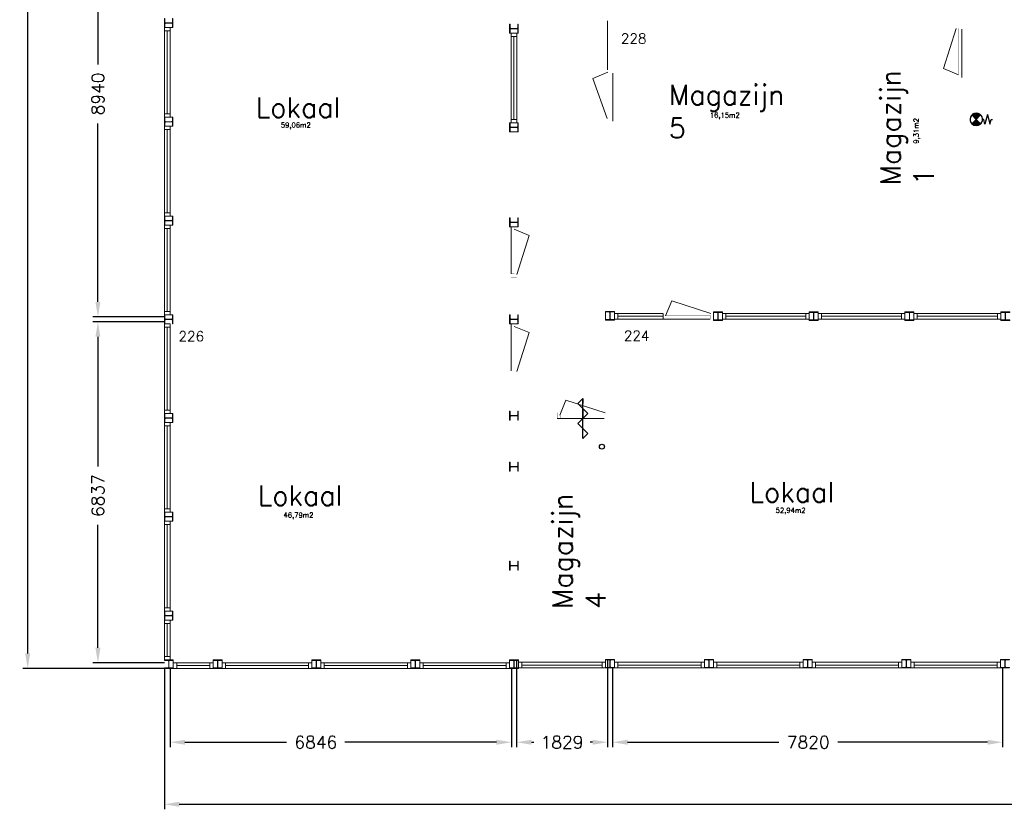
# Model space of a CAD drawing. Header units: millimetres. Extents: x 108018 to 208018, y -107735 to 42299730.
# Tile 3 of 17: x 131081 to 150825, y -81832 to -65938. Entities that reach past the tile are written whole.
import ezdxf

# ---------------------------------------------------------------- set-up
doc = ezdxf.new("R2010")
doc.units = ezdxf.units.MM
doc.header["$MEASUREMENT"] = 0
doc.layers.get('0').update_dxf_attribs({"linetype": 'CONTINUOUS'})
doc.layers.get('DEFPOINTS').update_dxf_attribs({"linetype": 'CONTINUOUS'})
for name, color, linetype in [('Begane grond$0$WANDEN', 7, 'CONTINUOUS'), ('Binnenkozijn', 4, 'CONTINUOUS'), ('Binnenmuur', 1, 'CONTINUOUS'), ('Buitenmuur', 1, 'CONTINUOUS'), ('Maatvoering', 7, 'CONTINUOUS'), ('Profiel', 5, 'CONTINUOUS'), ('TEKST', 7, 'CONTINUOUS'), ('Timmerwerk', 5, 'CONTINUOUS'), ('Zelfsluitend', 7, 'CONTINUOUS')]:
    doc.layers.add(name, color=color, linetype=linetype)
doc.layers.add('Binnendeurkozin', color=4, linetype='CONTINUOUS', lineweight=18)
doc.styles.get("Standard").update_dxf_attribs({"font": 'romans.shx'})
doc.dimstyles.new('DIM-ARR', dxfattribs={"dimtxt": 2.5, "dimasz": 3, "dimexe": 1, "dimexo": 0, "dimgap": 1.5, "dimtad": 1, "dimdsep": 46, "dimtxsty": 'Standard', "dimcen": -3, "dimdle": 1.25, "dimclrt": 7, "dimadec": 0, "dimazin": 0, "dimtfac": 0.8, "dimtmove": 2, "dimatfit": 3, "dimfxl": 1, "dimtvp": 1.8, "dimtolj": 1, "dimarcsym": 0})

# ---------------------------------------------------------------- blocks, each defined once
blk = doc.blocks.new('*D103')
at = {"layer": 'DEFPOINTS', "color": 0, "transparency": 16777216}
for p in [(133981, -78947), (188690, -79043), (133981, -81671)]:
    blk.add_point(p, dxfattribs=at)
at = {"layer": 'Maatvoering', "color": 0, "lineweight": -2, "transparency": 16777216}
for p, q in [((133981, -78947), (133981, -81771)), ((188690, -79043), (188690, -81771)), ((134281, -81671), (160082, -81671)), ((188390, -81671), (161489, -81671))]:
    blk.add_line(p, q, dxfattribs=at)
at = {"layer": 'Maatvoering', "color": 0, "transparency": 16777216}
for points in [[(134281, -81621), (134281, -81721), (133981, -81671)], [(188390, -81621), (188390, -81721), (188690, -81671)]]:
    blk.add_solid(points, dxfattribs=at)
at = {"layer": 'Maatvoering', "color": 7, "lineweight": 0, "transparency": 16777216, "insert": (160786, -81671), "char_height": 250, "attachment_point": 5}
blk.add_mtext('\\A1;54709', dxfattribs=at)
blk = doc.blocks.new('*D104')
at = {"layer": 'DEFPOINTS', "color": 0, "transparency": 16777216}
for p in [(134095, -78947), (140941, -78947), (134095, -80427)]:
    blk.add_point(p, dxfattribs=at)
at = {"layer": 'Maatvoering', "color": 0, "lineweight": -2, "transparency": 16777216}
for p, q in [((134095, -78947), (134095, -80527)), ((140941, -78947), (140941, -80527)), ((134395, -80427), (136434, -80427)), ((140641, -80427), (137603, -80427))]:
    blk.add_line(p, q, dxfattribs=at)
at = {"layer": 'Maatvoering', "color": 0, "transparency": 16777216}
for points in [[(134395, -80377), (134395, -80477), (134095, -80427)], [(140641, -80377), (140641, -80477), (140941, -80427)]]:
    blk.add_solid(points, dxfattribs=at)
at = {"layer": 'Maatvoering', "color": 7, "lineweight": 0, "transparency": 16777216, "insert": (137018, -80427), "char_height": 250, "attachment_point": 5}
blk.add_mtext('\\A1;6846', dxfattribs=at)
blk = doc.blocks.new('*D105')
at = {"layer": 'DEFPOINTS', "color": 0, "transparency": 16777216}
for p in [(142970, -78937), (150790, -78937), (142970, -80427)]:
    blk.add_point(p, dxfattribs=at)
at = {"layer": 'Maatvoering', "color": 0, "lineweight": -2, "transparency": 16777216}
for p, q in [((142970, -78937), (142970, -80527)), ((150790, -78937), (150790, -80527)), ((143270, -80427), (146303, -80427)), ((150490, -80427), (147484, -80427))]:
    blk.add_line(p, q, dxfattribs=at)
at = {"layer": 'Maatvoering', "color": 0, "transparency": 16777216}
for points in [[(143270, -80377), (143270, -80477), (142970, -80427)], [(150490, -80377), (150490, -80477), (150790, -80427)]]:
    blk.add_solid(points, dxfattribs=at)
at = {"layer": 'Maatvoering', "color": 7, "lineweight": 0, "transparency": 16777216, "insert": (146893, -80427), "char_height": 250, "attachment_point": 5}
blk.add_mtext('\\A1;7820', dxfattribs=at)
blk = doc.blocks.new('*D106')
at = {"layer": 'DEFPOINTS', "color": 0, "transparency": 16777216}
for p in [(141041, -78773), (142870, -78766), (141041, -80427)]:
    blk.add_point(p, dxfattribs=at)
at = {"layer": 'Maatvoering', "color": 0, "lineweight": -2, "transparency": 16777216}
for p, q in [((141041, -78773), (141041, -80527)), ((142870, -78766), (142870, -80527)), ((141341, -80427), (141389, -80427)), ((142570, -80427), (142522, -80427))]:
    blk.add_line(p, q, dxfattribs=at)
at = {"layer": 'Maatvoering', "color": 0, "transparency": 16777216}
for points in [[(141341, -80377), (141341, -80477), (141041, -80427)], [(142570, -80377), (142570, -80477), (142870, -80427)]]:
    blk.add_solid(points, dxfattribs=at)
at = {"layer": 'Maatvoering', "color": 7, "lineweight": 0, "transparency": 16777216, "insert": (141956, -80427), "char_height": 250, "attachment_point": 5}
blk.add_mtext('\\A1;1829', dxfattribs=at)
blk = doc.blocks.new('*D114')
at = {"layer": 'DEFPOINTS', "color": 0, "transparency": 16777216}
for p in [(131241, -32786), (134031, -32786), (133981, -78947)]:
    blk.add_point(p, dxfattribs=at)
at = {"layer": 'Maatvoering', "color": 0, "lineweight": -2, "transparency": 16777216}
for p, q in [((134031, -32786), (131141, -32786)), ((131241, -33086), (131241, -55241)), ((131241, -78647), (131241, -56588)), ((133981, -78947), (131141, -78947))]:
    blk.add_line(p, q, dxfattribs=at)
at = {"layer": 'Maatvoering', "color": 0, "transparency": 16777216}
for points in [[(131191, -33086), (131291, -33086), (131241, -32786)], [(131191, -78647), (131291, -78647), (131241, -78947)]]:
    blk.add_solid(points, dxfattribs=at)
at = {"layer": 'Maatvoering', "color": 7, "lineweight": 0, "transparency": 16777216, "insert": (131241, -55914), "char_height": 250, "attachment_point": 5, "rotation": 90}
blk.add_mtext('\\A1;46161', dxfattribs=at)
blk = doc.blocks.new('*D117')
at = {"layer": 'DEFPOINTS', "color": 0, "transparency": 16777216}
for p in [(132649, -71996), (133981, -71996), (133981, -78833)]:
    blk.add_point(p, dxfattribs=at)
at = {"layer": 'Maatvoering', "color": 0, "lineweight": -2, "transparency": 16777216}
for p, q in [((133981, -71996), (132549, -71996)), ((132649, -72296), (132649, -74897)), ((132649, -78533), (132649, -76066)), ((133981, -78833), (132549, -78833))]:
    blk.add_line(p, q, dxfattribs=at)
at = {"layer": 'Maatvoering', "color": 0, "transparency": 16777216}
for points in [[(132599, -72296), (132699, -72296), (132649, -71996)], [(132599, -78533), (132699, -78533), (132649, -78833)]]:
    blk.add_solid(points, dxfattribs=at)
at = {"layer": 'Maatvoering', "color": 7, "lineweight": 0, "transparency": 16777216, "insert": (132649, -75481), "char_height": 250, "attachment_point": 5, "rotation": 90}
blk.add_mtext('\\A1;6837', dxfattribs=at)
blk = doc.blocks.new('*D118')
at = {"layer": 'DEFPOINTS', "color": 0, "transparency": 16777216}
for p in [(132649, -62956), (133931, -62956), (133981, -71896)]:
    blk.add_point(p, dxfattribs=at)
at = {"layer": 'Maatvoering', "color": 0, "lineweight": -2, "transparency": 16777216}
for p, q in [((133931, -62956), (132549, -62956)), ((132649, -63256), (132649, -66835)), ((132649, -71596), (132649, -68016)), ((133981, -71896), (132549, -71896))]:
    blk.add_line(p, q, dxfattribs=at)
at = {"layer": 'Maatvoering', "color": 0, "transparency": 16777216}
for points in [[(132599, -63256), (132699, -63256), (132649, -62956)], [(132599, -71596), (132699, -71596), (132649, -71896)]]:
    blk.add_solid(points, dxfattribs=at)
at = {"layer": 'Maatvoering', "color": 7, "lineweight": 0, "transparency": 16777216, "insert": (132649, -67426), "char_height": 250, "attachment_point": 5, "rotation": 90}
blk.add_mtext('\\A1;8940', dxfattribs=at)

msp = doc.modelspace()

# ---------------------------------------------------------------- linework, layer by layer
for p, q in [((150262.52, -67935.812), (150175.02, -67848.312)), ((150177.142, -67850.433), (150200.012, -67827.563)), ((150267.316, -67931.016), (150179.058, -67842.758)), ((150185.981, -67859.272), (150230.187, -67815.066)), ((150276.155, -67922.177), (150188.824, -67834.847)), ((150194.819, -67868.111), (150251.645, -67811.286)), ((150284.993, -67913.338), (150199.51, -67827.855)), ((150203.658, -67876.95), (150269.596, -67811.012)), ((150293.832, -67904.499), (150211.176, -67821.843)), ((150212.497, -67885.789), (150285.368, -67812.918)), ((150221.336, -67894.628), (150299.543, -67816.42)), ((150302.671, -67895.661), (150223.929, -67816.918)), ((150230.175, -67903.466), (150312.432, -67821.209)), ((150311.51, -67886.822), (150237.94, -67813.252)), ((150239.014, -67912.305), (150324.219, -67827.1)), ((150247.852, -67921.144), (150335.015, -67833.981)), ((150320.349, -67877.983), (150253.503, -67811.137)), ((150256.691, -67929.983), (150344.887, -67841.787)), ((150262.52, -67935.812), (150350.02, -67848.312)), ((150329.188, -67869.144), (150271.154, -67811.11)), ((150338.027, -67860.305), (150292.078, -67814.357)), ((150346.865, -67851.466), (150320.438, -67825.039)), ((150487.52, -67835.812), (150437.52, -68035.812)), ((150487.52, -67835.812), (150537.52, -68035.812)), ((150262.52, -67935.812), (150175.02, -68023.312)), ((150262.52, -67935.812), (150350.02, -68023.312)), ((150412.52, -67935.812), (150387.52, -67935.812)), ((150437.52, -68035.812), (150412.52, -67935.812)), ((150537.52, -68035.812), (150562.52, -67935.812)), ((150562.52, -67935.812), (150587.52, -67935.812))]:
    msp.add_line(p, q)
at = {"color": 0, "linetype": 'Continuous'}
for p, q in [((150179.331, -68030.553), (150268.297, -67941.588)), ((150225.543, -68056.252), (150183.811, -68014.521)), ((150189.203, -68038.36), (150277.135, -67950.427)), ((150247.868, -68060.899), (150192.65, -68005.682)), ((150199.992, -68045.248), (150285.974, -67959.266)), ((150266.305, -68061.659), (150201.489, -67996.843)), ((150282.422, -68060.098), (150210.328, -67988.004)), ((150211.763, -68051.155), (150294.813, -67968.105)), ((150296.872, -68056.871), (150219.166, -67979.165)), ((150224.627, -68055.969), (150303.652, -67976.943)), ((150309.998, -68052.319), (150228.005, -67970.326)), ((150322, -68046.643), (150236.844, -67961.488)), ((150238.761, -68059.512), (150312.491, -67985.782)), ((150332.999, -68039.965), (150245.683, -67952.649)), ((150254.468, -68061.483), (150321.33, -67994.621)), ((150343.07, -68032.358), (150254.522, -67943.81)), ((150272.306, -68061.322), (150330.168, -68003.46)), ((150293.528, -68057.778), (150339.007, -68012.299)), ((150322.746, -68046.238), (150347.846, -68021.138))]:
    msp.add_line(p, q, dxfattribs=at)
at = {"linetype": 'Continuous'}
msp.add_lwpolyline([(150173.675, -68025.286, 0.412892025), (150351.3, -68024.822, -1.104741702)], format="xyb", dxfattribs=at)
msp.add_circle((142755.748, -74499.281), 50)
msp.add_arc((150262.52, -67935.812), 125, 314.929549, 226.2000485)
at = {"layer": 'Begane grond$0$WANDEN', "lineweight": 0}
msp.add_line((143981.294, -71833.165), (143981.294, -71933.165), dxfattribs=at)
msp.add_line((143981.294, -71833.165), (143981.294, -71933.165), dxfattribs=at)
at = {"layer": 'Binnendeurkozin', "lineweight": 0}
for p, q in [((149605.995, -66919.086), (149856.295, -66112.166)), ((149970.295, -67094.166), (149970.295, -66127.166)), ((149906.295, -67042.166), (149605.995, -66919.086)), ((142873.294, -66992.166), (142572.995, -67115.246)), ((142572.995, -67115.246), (142863.295, -67922.166)), ((142977.295, -67974.166), (142977.295, -67007.166)), ((140934.294, -70088.666), (140934.294, -71033.666)), ((140998.294, -70140.666), (141298.594, -70263.746)), ((141298.594, -70263.746), (141048.294, -71048.666)), ((144033.294, -71876.165), (144156.374, -71575.866)), ((144156.374, -71575.866), (144941.294, -71826.165)), ((140934.294, -72035.666), (140934.294, -72980.666)), ((143981.294, -71940.165), (144926.294, -71940.165)), ((140998.294, -72087.666), (141298.594, -72210.746)), ((141298.594, -72210.746), (141048.294, -72995.666)), ((141910.294, -73870.165), (142033.375, -73569.866)), ((142033.375, -73569.866), (142818.294, -73820.165)), ((141858.294, -73934.165), (142803.294, -73934.165))]:
    msp.add_line(p, q, dxfattribs=at)
at = {"layer": 'Binnendeurkozin', "lineweight": 0, "const_width": 0.8}
for points in [[(149970.295, -66060.166), (149856.295, -66060.166), (149856.295, -66112.166), (149906.295, -66112.166), (149906.295, -66127.166), (149970.295, -66127.166), (149970.295, -66060.166)], [(149856.295, -66112.166), (149906.295, -66112.166), (149906.295, -67042.166), (149856.295, -67042.166), (149856.295, -66112.166)], [(149970.295, -66249.826), (149970.295, -67027.166)], [(142977.295, -66940.166), (142863.295, -66940.166), (142863.295, -66992.166), (142913.295, -66992.166), (142913.295, -67007.166), (142977.295, -67007.166), (142977.295, -66940.166)], [(142863.295, -66992.166), (142913.295, -66992.166), (142913.295, -67922.166), (142863.295, -67922.166), (142863.295, -66992.166)], [(142977.295, -67129.826), (142977.295, -67907.166)], [(149970.295, -67094.166), (149856.295, -67094.166), (149856.295, -67042.166), (149906.295, -67042.166), (149906.295, -67027.166), (149970.295, -67027.166), (149970.295, -67094.166)], [(142977.295, -67974.166), (142863.295, -67974.166), (142863.295, -67922.166), (142913.295, -67922.166), (142913.295, -67907.166), (142977.295, -67907.166), (142977.295, -67974.166)], [(140934.294, -70088.666), (141048.294, -70088.666), (141048.294, -70140.666), (140998.294, -70140.666), (140998.294, -70155.666), (140934.294, -70155.666), (140934.294, -70088.666)], [(140934.294, -70933.006), (140934.294, -70155.666)], [(141048.294, -71048.666), (140998.294, -71048.666), (140998.294, -70140.666), (141048.294, -70140.666), (141048.294, -71048.666)], [(140934.294, -71100.666), (141048.294, -71100.666), (141048.294, -71048.666), (140998.294, -71048.666), (140998.294, -71033.666), (140934.294, -71033.666), (140934.294, -71100.666)], [(143981.294, -71940.165), (143981.294, -71826.165), (144033.294, -71826.165), (144033.294, -71876.165), (144048.294, -71876.165), (144048.294, -71940.165), (143981.294, -71940.165)], [(144941.294, -71826.165), (144941.294, -71876.165), (144033.294, -71876.165), (144033.294, -71826.165), (144941.294, -71826.165)], [(144993.294, -71940.165), (144993.294, -71826.165), (144941.294, -71826.165), (144941.294, -71876.165), (144926.294, -71876.165), (144926.294, -71940.165), (144993.294, -71940.165)], [(140934.294, -72035.666), (141048.294, -72035.666), (141048.294, -72087.666), (140998.294, -72087.666), (140998.294, -72102.666), (140934.294, -72102.666), (140934.294, -72035.666)], [(144825.634, -71940.165), (144048.294, -71940.165)], [(140934.294, -72880.007), (140934.294, -72102.666)], [(141048.294, -72995.666), (140998.294, -72995.666), (140998.294, -72087.666), (141048.294, -72087.666), (141048.294, -72995.666)], [(140934.294, -73047.666), (141048.294, -73047.666), (141048.294, -72995.666), (140998.294, -72995.666), (140998.294, -72980.666), (140934.294, -72980.666), (140934.294, -73047.666)], [(141858.294, -73934.165), (141858.294, -73820.165), (141910.294, -73820.165), (141910.294, -73870.165), (141925.294, -73870.165), (141925.294, -73934.165), (141858.294, -73934.165)], [(142818.294, -73820.165), (142818.294, -73870.165), (141910.294, -73870.165), (141910.294, -73820.165), (142818.294, -73820.165)], [(142870.294, -73934.165), (142870.294, -73820.165), (142818.294, -73820.165), (142818.294, -73870.165), (142803.294, -73870.165), (142803.294, -73934.165), (142870.294, -73934.165)], [(142702.635, -73934.165), (141925.294, -73934.165)]]:
    msp.add_lwpolyline(points, dxfattribs=at)
at = {"layer": 'Binnenkozijn', "lineweight": 0}
for p, q in [((134038.294, -67828.666), (134038.294, -66162.666)), ((134095.294, -66162.666), (134095.294, -67828.666)), ((140991.295, -67938.666), (140991.295, -66272.666)), ((141048.295, -66272.666), (141048.295, -67938.666)), ((134038.294, -69808.666), (134038.294, -68142.666)), ((134095.294, -68142.666), (134095.294, -69808.666)), ((134038.294, -71788.666), (134038.294, -70122.666)), ((134095.294, -70122.666), (134095.294, -71788.666)), ((143077.294, -71826.165), (143981.294, -71826.165)), ((145240.294, -71826.165), (146846.294, -71826.165)), ((147160.294, -71826.165), (148766.294, -71826.165)), ((149080.294, -71826.165), (150686.294, -71826.165)), ((143981.294, -71883.165), (143077.294, -71883.165)), ((146846.294, -71883.165), (145240.294, -71883.165)), ((148766.294, -71883.165), (147160.294, -71883.165)), ((150686.294, -71883.165), (149080.294, -71883.165)), ((134038.294, -73768.666), (134038.294, -72102.666)), ((134095.294, -72102.666), (134095.294, -73768.666)), ((134038.294, -75748.666), (134038.294, -74082.666)), ((134095.294, -74082.666), (134095.294, -75748.666)), ((134038.294, -77728.666), (134038.294, -76062.666)), ((134095.294, -76062.666), (134095.294, -77728.666)), ((134038.294, -78708.666), (134038.294, -78042.666)), ((134095.294, -78042.666), (134095.294, -78708.666)), ((134228.294, -78832.666), (134894.294, -78832.666)), ((134894.294, -78889.666), (134228.294, -78889.666)), ((135208.294, -78832.666), (136874.294, -78832.666)), ((136874.294, -78889.666), (135208.294, -78889.666)), ((137188.294, -78832.666), (138854.294, -78832.666)), ((138854.294, -78889.666), (137188.294, -78889.666)), ((139168.294, -78832.666), (140834.294, -78832.666)), ((140834.294, -78889.666), (139168.294, -78889.666)), ((141148.294, -78823.166), (142763.294, -78823.166)), ((142763.294, -78880.166), (141148.294, -78880.166)), ((143077.294, -78823.166), (144743.294, -78823.166)), ((144743.294, -78880.166), (143077.294, -78880.166)), ((145057.294, -78823.166), (146723.294, -78823.166)), ((146723.294, -78880.166), (145057.294, -78880.166)), ((147037.294, -78823.166), (148703.294, -78823.166)), ((148703.294, -78880.166), (147037.294, -78880.166)), ((149017.294, -78823.166), (150683.294, -78823.166)), ((150683.294, -78880.166), (149017.294, -78880.166))]:
    msp.add_line(p, q, dxfattribs=at)
for points in [[(133981.294, -66162.666), (133981.294, -66095.666), (134095.294, -66095.666), (134095.294, -66162.666), (133981.294, -66162.666)], [(133981.294, -67828.666), (133981.294, -66162.666)], [(140934.295, -66272.666), (140934.295, -66205.666), (141048.295, -66205.666), (141048.295, -66272.666), (140934.295, -66272.666)], [(140934.295, -67938.666), (140934.295, -66272.666)], [(133981.294, -67895.666), (133981.294, -67828.666), (134095.294, -67828.666), (134095.294, -67895.666), (133981.294, -67895.666)], [(133981.294, -68142.666), (133981.294, -68075.666), (134095.294, -68075.666), (134095.294, -68142.666), (133981.294, -68142.666)], [(140934.295, -68005.666), (140934.295, -67938.666), (141048.295, -67938.666), (141048.295, -68005.666), (140934.295, -68005.666)], [(133981.294, -69808.666), (133981.294, -68142.666)], [(133981.294, -69875.666), (133981.294, -69808.666), (134095.294, -69808.666), (134095.294, -69875.666), (133981.294, -69875.666)], [(133981.294, -70122.666), (133981.294, -70055.666), (134095.294, -70055.666), (134095.294, -70122.666), (133981.294, -70122.666)], [(133981.294, -71788.666), (133981.294, -70122.666)], [(133981.294, -71855.666), (133981.294, -71788.666), (134095.294, -71788.666), (134095.294, -71855.666), (133981.294, -71855.666)], [(143077.294, -71940.165), (143010.294, -71940.165), (143010.294, -71826.165), (143077.294, -71826.165), (143077.294, -71940.165)], [(145240.294, -71940.165), (145173.294, -71940.165), (145173.294, -71826.165), (145240.294, -71826.165), (145240.294, -71940.165)], [(146913.294, -71940.165), (146846.294, -71940.165), (146846.294, -71826.165), (146913.294, -71826.165), (146913.294, -71940.165)], [(147160.294, -71940.165), (147093.294, -71940.165), (147093.294, -71826.165), (147160.294, -71826.165), (147160.294, -71940.165)], [(148833.294, -71940.165), (148766.294, -71940.165), (148766.294, -71826.165), (148833.294, -71826.165), (148833.294, -71940.165)], [(149080.294, -71940.165), (149013.294, -71940.165), (149013.294, -71826.165), (149080.294, -71826.165), (149080.294, -71940.165)], [(150753.294, -71940.165), (150686.294, -71940.165), (150686.294, -71826.165), (150753.294, -71826.165), (150753.294, -71940.165)], [(133981.294, -72102.666), (133981.294, -72035.666), (134095.294, -72035.666), (134095.294, -72102.666), (133981.294, -72102.666)], [(143981.294, -71940.165), (143077.294, -71940.165)], [(146846.294, -71940.165), (145240.294, -71940.165)], [(148766.294, -71940.165), (147160.294, -71940.165)], [(150686.294, -71940.165), (149080.294, -71940.165)], [(133981.294, -73768.666), (133981.294, -72102.666)], [(133981.294, -73835.666), (133981.294, -73768.666), (134095.294, -73768.666), (134095.294, -73835.666), (133981.294, -73835.666)], [(133981.294, -74082.666), (133981.294, -74015.666), (134095.294, -74015.666), (134095.294, -74082.666), (133981.294, -74082.666)], [(133981.294, -75748.666), (133981.294, -74082.666)], [(133981.294, -75815.666), (133981.294, -75748.666), (134095.294, -75748.666), (134095.294, -75815.666), (133981.294, -75815.666)], [(133981.294, -76062.666), (133981.294, -75995.666), (134095.294, -75995.666), (134095.294, -76062.666), (133981.294, -76062.666)], [(133981.294, -77728.666), (133981.294, -76062.666)], [(133981.294, -77795.666), (133981.294, -77728.666), (134095.294, -77728.666), (134095.294, -77795.666), (133981.294, -77795.666)], [(133981.294, -78042.666), (133981.294, -77975.666), (134095.294, -77975.666), (134095.294, -78042.666), (133981.294, -78042.666)], [(133981.294, -78708.666), (133981.294, -78042.666)], [(133981.294, -78775.666), (133981.294, -78708.666), (134095.294, -78708.666), (134095.294, -78775.666), (133981.294, -78775.666)], [(134228.294, -78946.666), (134161.294, -78946.666), (134161.294, -78832.666), (134228.294, -78832.666), (134228.294, -78946.666)], [(134894.294, -78946.666), (134228.294, -78946.666)], [(134961.294, -78946.666), (134894.294, -78946.666), (134894.294, -78832.666), (134961.294, -78832.666), (134961.294, -78946.666)], [(135208.294, -78946.666), (135141.294, -78946.666), (135141.294, -78832.666), (135208.294, -78832.666), (135208.294, -78946.666)], [(136874.294, -78946.666), (135208.294, -78946.666)], [(136941.294, -78946.666), (136874.294, -78946.666), (136874.294, -78832.666), (136941.294, -78832.666), (136941.294, -78946.666)], [(137188.294, -78946.666), (137121.294, -78946.666), (137121.294, -78832.666), (137188.294, -78832.666), (137188.294, -78946.666)], [(138854.294, -78946.666), (137188.294, -78946.666)], [(138921.294, -78946.666), (138854.294, -78946.666), (138854.294, -78832.666), (138921.294, -78832.666), (138921.294, -78946.666)], [(139168.294, -78946.666), (139101.294, -78946.666), (139101.294, -78832.666), (139168.294, -78832.666), (139168.294, -78946.666)], [(140834.294, -78946.666), (139168.294, -78946.666)], [(140901.294, -78946.666), (140834.294, -78946.666), (140834.294, -78832.666), (140901.294, -78832.666), (140901.294, -78946.666)], [(141148.294, -78937.166), (141081.294, -78937.166), (141081.294, -78823.166), (141148.294, -78823.166), (141148.294, -78937.166)], [(142763.294, -78937.166), (141148.294, -78937.166)], [(142830.294, -78937.166), (142763.294, -78937.166), (142763.294, -78823.166), (142830.294, -78823.166), (142830.294, -78937.166)], [(143077.294, -78937.166), (143010.294, -78937.166), (143010.294, -78823.166), (143077.294, -78823.166), (143077.294, -78937.166)], [(144743.294, -78937.166), (143077.294, -78937.166)], [(144810.294, -78937.166), (144743.294, -78937.166), (144743.294, -78823.166), (144810.294, -78823.166), (144810.294, -78937.166)], [(145057.294, -78937.166), (144990.294, -78937.166), (144990.294, -78823.166), (145057.294, -78823.166), (145057.294, -78937.166)], [(146723.294, -78937.166), (145057.294, -78937.166)], [(146790.294, -78937.166), (146723.294, -78937.166), (146723.294, -78823.166), (146790.294, -78823.166), (146790.294, -78937.166)], [(147037.294, -78937.166), (146970.294, -78937.166), (146970.294, -78823.166), (147037.294, -78823.166), (147037.294, -78937.166)], [(148703.294, -78937.166), (147037.294, -78937.166)], [(148770.294, -78937.166), (148703.294, -78937.166), (148703.294, -78823.166), (148770.294, -78823.166), (148770.294, -78937.166)], [(149017.294, -78937.166), (148950.294, -78937.166), (148950.294, -78823.166), (149017.294, -78823.166), (149017.294, -78937.166)], [(150683.294, -78937.166), (149017.294, -78937.166)], [(150750.294, -78937.166), (150683.294, -78937.166), (150683.294, -78823.166), (150750.294, -78823.166), (150750.294, -78937.166)]]:
    msp.add_lwpolyline(points, dxfattribs=at)
at = {"layer": 'Binnenmuur', "lineweight": 0, "const_width": 0.8}
for points in [[(141041.295, -62995.666), (141041.295, -66112.666), (140941.295, -66112.666), (140941.295, -62995.666), (141041.295, -62995.666)], [(141041.295, -68185.666), (141041.295, -69995.666), (140941.295, -69995.666), (140941.295, -68185.666), (141041.295, -68185.666)], [(141041.294, -71100.666), (141041.294, -71942.666), (140941.294, -71942.666), (140941.294, -71100.666), (141041.294, -71100.666)], [(140905.794, -71995.666), (140905.794, -71895.666), (134152.294, -71895.666), (134152.294, -71995.666), (140905.794, -71995.666)], [(142920.294, -78766.166), (142970.294, -78766.166), (142970.294, -71960.166), (142870.294, -71960.166), (142870.294, -78766.166), (142920.294, -78766.166)], [(140991.294, -78775.666), (141041.294, -78775.666), (141041.294, -73047.666), (140941.294, -73047.666), (140941.294, -78775.666), (140991.294, -78775.666)], [(141076.794, -73827.165), (141858.294, -73827.165), (141858.294, -73927.165), (141076.794, -73927.165), (141076.794, -73827.165)]]:
    msp.add_lwpolyline(points, dxfattribs=at)
at = {"layer": 'Binnenmuur', "const_width": 0.8}
msp.add_lwpolyline([(150843.294, -71968.666), (150893.294, -71968.666), (150893.294, -78766.166), (150793.294, -78766.166), (150793.294, -71968.666), (150843.294, -71968.666)], dxfattribs=at)
at = {"layer": 'Buitenmuur', "lineweight": 0}
msp.add_line((142870.295, -65960.166), (142870.295, -66940.166), dxfattribs=at)
at = {"layer": 'Buitenmuur', "lineweight": 0, "const_width": 0.8}
for points in [[(142870.295, -66940.166), (142970.295, -66940.166), (142970.295, -66060.166), (149870.295, -66060.166), (149970.295, -66060.166), (149970.295, -65960.166), (142870.295, -65960.166), (142870.295, -66940.166)], [(147420.295, -66060.166), (147320.295, -66060.166), (147320.295, -69860.166), (147420.295, -69860.166), (147420.295, -66060.166)], [(142870.295, -67974.166), (142970.295, -67974.166), (142970.295, -69860.166), (149870.295, -69860.166), (149870.295, -67094.166), (149970.295, -67094.166), (149970.295, -69960.166), (142870.295, -69960.166), (142870.295, -67974.166)]]:
    msp.add_lwpolyline(points, dxfattribs=at)
at = {"layer": 'Profiel', "lineweight": 0}
for points in [[(133981.294, -66095.666), (133990.794, -66095.666), (133990.794, -66023.666, -0.414213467), (134005.794, -66008.666), (134127.794, -66008.666, -0.414213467), (134142.794, -66023.666), (134142.794, -66095.666), (134152.294, -66095.666), (134152.295, -65915.666), (134142.795, -65915.666), (134142.795, -65987.666, -0.41421385), (134127.795, -66002.666), (134005.795, -66002.666, -0.414213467), (133990.795, -65987.666), (133990.795, -65915.666), (133981.294, -65915.666)], [(141076.795, -66025.666), (141067.295, -66025.666), (141067.295, -66097.666, -0.414213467), (141052.295, -66112.666), (140930.295, -66112.666, -0.414213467), (140915.295, -66097.666), (140915.295, -66025.666), (140905.795, -66025.666), (140905.795, -66205.666), (140915.295, -66205.666), (140915.295, -66133.666, -0.41421385), (140930.295, -66118.666), (141052.295, -66118.666, -0.414213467), (141067.295, -66133.666), (141067.295, -66205.666), (141076.795, -66205.666)], [(133981.294, -68075.666), (133990.794, -68075.666), (133990.794, -68003.666, -0.414213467), (134005.794, -67988.666), (134127.794, -67988.666, -0.414213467), (134142.794, -68003.666), (134142.794, -68075.666), (134152.294, -68075.666), (134152.295, -67895.666), (134142.795, -67895.666), (134142.795, -67967.666, -0.41421385), (134127.795, -67982.666), (134005.795, -67982.666, -0.414213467), (133990.795, -67967.666), (133990.795, -67895.666), (133981.294, -67895.666)], [(141076.795, -68005.666), (141067.295, -68005.666), (141067.295, -68077.666, -0.414213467), (141052.295, -68092.666), (140930.295, -68092.666, -0.414213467), (140915.295, -68077.666), (140915.295, -68005.666), (140905.795, -68005.666), (140905.795, -68185.666), (140915.295, -68185.666), (140915.295, -68113.666, -0.41421385), (140930.295, -68098.666), (141052.295, -68098.666, -0.414213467), (141067.295, -68113.666), (141067.295, -68185.666), (141076.795, -68185.666)], [(133981.294, -70055.666), (133990.794, -70055.666), (133990.794, -69983.666, -0.414213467), (134005.794, -69968.666), (134127.794, -69968.666, -0.414213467), (134142.794, -69983.666), (134142.794, -70055.666), (134152.294, -70055.666), (134152.295, -69875.666), (134142.795, -69875.666), (134142.795, -69947.666, -0.41421385), (134127.795, -69962.666), (134005.795, -69962.666, -0.414213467), (133990.795, -69947.666), (133990.795, -69875.666), (133981.294, -69875.666)], [(141076.795, -69908.666), (141067.295, -69908.666), (141067.295, -69980.666, -0.414213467), (141052.295, -69995.666), (140930.295, -69995.666, -0.414213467), (140915.295, -69980.666), (140915.295, -69908.666), (140905.795, -69908.666), (140905.795, -70088.666), (140915.295, -70088.666), (140915.295, -70016.666, -0.41421385), (140930.295, -70001.666), (141052.295, -70001.666, -0.414213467), (141067.294, -70016.666), (141067.294, -70088.666), (141076.795, -70088.666)], [(133981.294, -72035.666), (133990.794, -72035.666), (133990.794, -71963.666, -0.414213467), (134005.794, -71948.666), (134127.794, -71948.666, -0.414213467), (134142.794, -71963.666), (134142.794, -72035.666), (134152.294, -72035.666), (134152.295, -71855.666), (134142.795, -71855.666), (134142.795, -71927.666, -0.41421385), (134127.795, -71942.666), (134005.795, -71942.666, -0.414213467), (133990.795, -71927.666), (133990.795, -71855.666), (133981.294, -71855.666)], [(141076.795, -71855.666), (141067.295, -71855.666), (141067.294, -71927.666, -0.414213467), (141052.294, -71942.666), (140930.294, -71942.666, -0.414213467), (140915.294, -71927.666), (140915.294, -71855.666), (140905.794, -71855.666), (140905.794, -72035.666), (140915.294, -72035.666), (140915.294, -71963.666, -0.41421385), (140930.294, -71948.666), (141052.294, -71948.666, -0.414213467), (141067.294, -71963.666), (141067.294, -72035.666), (141076.795, -72035.666)], [(143010.294, -71960.166), (143010.294, -71950.666), (142938.294, -71950.666, -0.414213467), (142923.294, -71935.666), (142923.294, -71813.666, -0.414213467), (142938.294, -71798.666), (143010.294, -71798.666), (143010.294, -71789.166), (142830.294, -71789.166), (142830.294, -71798.666), (142902.294, -71798.666, -0.41421385), (142917.294, -71813.666), (142917.294, -71935.666, -0.414213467), (142902.294, -71950.666), (142830.294, -71950.666), (142830.294, -71960.166)], [(145173.294, -71968.665), (145173.294, -71959.165), (145101.294, -71959.165, -0.414213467), (145086.294, -71944.165), (145086.294, -71822.165, -0.414213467), (145101.294, -71807.165), (145173.294, -71807.165), (145173.294, -71797.665), (144993.294, -71797.665), (144993.294, -71807.165), (145065.294, -71807.165, -0.41421385), (145080.294, -71822.165), (145080.294, -71944.165, -0.414213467), (145065.294, -71959.165), (144993.294, -71959.165), (144993.294, -71968.665)], [(147093.294, -71968.665), (147093.294, -71959.165), (147021.294, -71959.165, -0.414213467), (147006.294, -71944.165), (147006.294, -71822.165, -0.414213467), (147021.294, -71807.165), (147093.294, -71807.165), (147093.294, -71797.665), (146913.294, -71797.665), (146913.294, -71807.165), (146985.294, -71807.165, -0.41421385), (147000.294, -71822.165), (147000.294, -71944.165, -0.414213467), (146985.294, -71959.165), (146913.294, -71959.165), (146913.294, -71968.665)], [(149013.294, -71968.665), (149013.294, -71959.165), (148941.294, -71959.165, -0.414213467), (148926.294, -71944.165), (148926.294, -71822.165, -0.414213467), (148941.294, -71807.165), (149013.294, -71807.165), (149013.294, -71797.665), (148833.294, -71797.665), (148833.294, -71807.165), (148905.294, -71807.165, -0.41421385), (148920.294, -71822.165), (148920.294, -71944.165, -0.414213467), (148905.294, -71959.165), (148833.294, -71959.165), (148833.294, -71968.665)], [(150933.294, -71968.666), (150933.294, -71959.166), (150861.294, -71959.165, -0.414213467), (150846.294, -71944.165), (150846.294, -71822.165, -0.414213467), (150861.294, -71807.165), (150933.294, -71807.165), (150933.294, -71797.665), (150753.294, -71797.665), (150753.294, -71807.165), (150825.294, -71807.165, -0.41421385), (150840.294, -71822.165), (150840.294, -71944.165, -0.414213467), (150825.294, -71959.165), (150753.294, -71959.165), (150753.294, -71968.666)], [(133981.294, -74015.666), (133990.794, -74015.666), (133990.794, -73943.666, -0.414213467), (134005.794, -73928.666), (134127.794, -73928.666, -0.414213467), (134142.794, -73943.666), (134142.794, -74015.666), (134152.294, -74015.666), (134152.295, -73835.666), (134142.795, -73835.666), (134142.795, -73907.666, -0.41421385), (134127.795, -73922.666), (134005.795, -73922.666, -0.414213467), (133990.795, -73907.666), (133990.795, -73835.666), (133981.294, -73835.666)], [(140905.794, -73970.165), (140915.294, -73970.165), (140915.294, -73898.165, -0.414213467), (140930.294, -73883.165), (141052.294, -73883.165, -0.414213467), (141067.294, -73898.165), (141067.294, -73970.165), (141076.794, -73970.165), (141076.794, -73790.165), (141067.294, -73790.165), (141067.294, -73862.165, -0.41421385), (141052.294, -73877.165), (140930.294, -73877.165, -0.414213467), (140915.294, -73862.165), (140915.294, -73790.165), (140905.794, -73790.165)], [(140905.794, -74991.54), (140915.294, -74991.54), (140915.294, -74919.54, -0.414213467), (140930.294, -74904.54), (141052.294, -74904.541, -0.414213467), (141067.294, -74919.541), (141067.294, -74991.541), (141076.794, -74991.541), (141076.794, -74811.541), (141067.294, -74811.541), (141067.294, -74883.541, -0.41421385), (141052.294, -74898.541), (140930.294, -74898.54, -0.414213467), (140915.294, -74883.54), (140915.294, -74811.54), (140905.794, -74811.54)], [(133981.294, -75995.666), (133990.794, -75995.666), (133990.794, -75923.666, -0.414213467), (134005.794, -75908.666), (134127.794, -75908.666, -0.414213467), (134142.794, -75923.666), (134142.794, -75995.666), (134152.294, -75995.666), (134152.295, -75815.666), (134142.795, -75815.666), (134142.795, -75887.666, -0.41421385), (134127.795, -75902.666), (134005.795, -75902.666, -0.414213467), (133990.795, -75887.666), (133990.795, -75815.666), (133981.294, -75815.666)], [(140905.794, -76975.666), (140915.294, -76975.666), (140915.294, -76903.666, -0.414213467), (140930.294, -76888.666), (141052.294, -76888.666, -0.414213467), (141067.294, -76903.666), (141067.294, -76975.666), (141076.794, -76975.666), (141076.794, -76795.666), (141067.294, -76795.666), (141067.294, -76867.666, -0.41421385), (141052.294, -76882.666), (140930.294, -76882.666, -0.414213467), (140915.294, -76867.666), (140915.294, -76795.666), (140905.794, -76795.666)], [(133981.294, -77975.666), (133990.794, -77975.666), (133990.794, -77903.666, -0.414213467), (134005.794, -77888.666), (134127.794, -77888.666, -0.414213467), (134142.794, -77903.666), (134142.794, -77975.666), (134152.294, -77975.666), (134152.295, -77795.666), (134142.795, -77795.666), (134142.795, -77867.666, -0.41421385), (134127.795, -77882.666), (134005.795, -77882.666, -0.414213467), (133990.795, -77867.666), (133990.795, -77795.666), (133981.294, -77795.666)], [(134161.294, -78946.666), (134161.294, -78937.166), (134089.294, -78937.166, -0.414213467), (134074.294, -78922.166), (134074.294, -78800.166, -0.414213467), (134089.294, -78785.166), (134161.294, -78785.166), (134161.294, -78775.666), (133981.294, -78775.666), (133981.294, -78785.166), (134053.294, -78785.166, -0.41421385), (134068.294, -78800.166), (134068.294, -78922.166, -0.414213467), (134053.294, -78937.166), (133981.294, -78937.166), (133981.294, -78946.666)], [(135141.294, -78946.666), (135141.294, -78937.166), (135069.294, -78937.166, -0.414213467), (135054.294, -78922.166), (135054.294, -78800.166, -0.414213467), (135069.294, -78785.166), (135141.294, -78785.166), (135141.294, -78775.666), (134961.294, -78775.666), (134961.294, -78785.166), (135033.294, -78785.166, -0.41421385), (135048.294, -78800.166), (135048.294, -78922.166, -0.414213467), (135033.294, -78937.166), (134961.294, -78937.166), (134961.294, -78946.666)], [(137121.294, -78946.666), (137121.294, -78937.166), (137049.294, -78937.166, -0.414213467), (137034.294, -78922.166), (137034.294, -78800.166, -0.414213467), (137049.294, -78785.166), (137121.294, -78785.166), (137121.294, -78775.666), (136941.294, -78775.666), (136941.294, -78785.166), (137013.294, -78785.166, -0.41421385), (137028.294, -78800.166), (137028.294, -78922.166, -0.414213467), (137013.294, -78937.166), (136941.294, -78937.166), (136941.294, -78946.666)], [(139101.294, -78946.666), (139101.294, -78937.166), (139029.294, -78937.166, -0.414213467), (139014.294, -78922.166), (139014.294, -78800.166, -0.414213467), (139029.294, -78785.166), (139101.294, -78785.166), (139101.294, -78775.666), (138921.294, -78775.666), (138921.294, -78785.166), (138993.294, -78785.166, -0.41421385), (139008.294, -78800.166), (139008.294, -78922.166, -0.414213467), (138993.294, -78937.166), (138921.294, -78937.166), (138921.294, -78946.666)], [(141081.294, -78946.666), (141081.294, -78937.166), (141009.294, -78937.166, -0.414213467), (140994.294, -78922.166), (140994.294, -78800.166, -0.414213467), (141009.294, -78785.166), (141081.294, -78785.166), (141081.294, -78775.666), (140901.294, -78775.666), (140901.294, -78785.166), (140973.294, -78785.166, -0.41421385), (140988.294, -78800.166), (140988.294, -78922.166, -0.414213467), (140973.294, -78937.166), (140901.294, -78937.166), (140901.294, -78946.666)], [(143010.294, -78937.166), (143010.294, -78927.666), (142938.294, -78927.666, -0.414213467), (142923.294, -78912.666), (142923.294, -78790.666, -0.414213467), (142938.294, -78775.666), (143010.294, -78775.666), (143010.294, -78766.166), (142830.294, -78766.166), (142830.294, -78775.666), (142902.294, -78775.666, -0.41421385), (142917.294, -78790.666), (142917.294, -78912.666, -0.414213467), (142902.294, -78927.666), (142830.294, -78927.666), (142830.294, -78937.166)], [(144990.294, -78937.166), (144990.294, -78927.666), (144918.294, -78927.666, -0.414213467), (144903.294, -78912.666), (144903.294, -78790.666, -0.414213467), (144918.294, -78775.666), (144990.294, -78775.666), (144990.294, -78766.166), (144810.294, -78766.166), (144810.294, -78775.666), (144882.294, -78775.666, -0.41421385), (144897.294, -78790.666), (144897.294, -78912.666, -0.414213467), (144882.294, -78927.666), (144810.294, -78927.666), (144810.294, -78937.166)], [(146970.294, -78937.166), (146970.294, -78927.666), (146898.294, -78927.666, -0.414213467), (146883.294, -78912.666), (146883.294, -78790.666, -0.414213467), (146898.294, -78775.666), (146970.294, -78775.666), (146970.294, -78766.166), (146790.294, -78766.166), (146790.294, -78775.666), (146862.294, -78775.666, -0.41421385), (146877.294, -78790.666), (146877.294, -78912.666, -0.414213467), (146862.294, -78927.666), (146790.294, -78927.666), (146790.294, -78937.166)], [(148950.294, -78937.166), (148950.294, -78927.666), (148878.294, -78927.666, -0.414213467), (148863.294, -78912.666), (148863.294, -78790.666, -0.414213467), (148878.294, -78775.666), (148950.294, -78775.666), (148950.294, -78766.166), (148770.294, -78766.166), (148770.294, -78775.666), (148842.294, -78775.666, -0.41421385), (148857.294, -78790.666), (148857.294, -78912.666, -0.414213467), (148842.294, -78927.666), (148770.294, -78927.666), (148770.294, -78937.166)], [(150930.294, -78937.166), (150930.294, -78927.666), (150858.294, -78927.666, -0.414213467), (150843.294, -78912.666), (150843.294, -78790.666, -0.414213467), (150858.294, -78775.666), (150930.294, -78775.666), (150930.294, -78766.166), (150750.294, -78766.166), (150750.294, -78775.666), (150822.294, -78775.666, -0.41421385), (150837.294, -78790.666), (150837.294, -78912.666, -0.414213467), (150822.294, -78927.666), (150750.294, -78927.666), (150750.294, -78937.166)]]:
    msp.add_lwpolyline(points, format="xyb", close=True, dxfattribs=at)
at = {"layer": 'Timmerwerk', "lineweight": 0}
for p, q in [((134142.794, -66095.666), (133990.794, -66095.666)), ((140915.295, -66205.666), (141067.295, -66205.666)), ((134142.795, -67895.666), (134095.294, -67895.666)), ((134142.794, -68075.666), (134095.294, -68075.666)), ((140915.295, -68005.666), (141067.295, -68005.666)), ((140915.295, -68185.666), (141067.295, -68185.666)), ((134142.795, -69875.666), (134095.294, -69875.666)), ((134142.794, -70055.666), (134095.294, -70055.666)), ((140915.295, -70088.666), (141067.294, -70088.666)), ((134147.545, -71855.666), (133990.795, -71855.666)), ((142830.294, -71798.666), (142830.294, -71950.666)), ((143010.294, -71798.666), (143010.294, -71950.666)), ((144993.294, -71959.165), (144993.294, -71807.165)), ((145173.294, -71807.165), (145173.294, -71959.164)), ((146913.294, -71959.165), (146913.294, -71807.165)), ((147093.294, -71807.165), (147093.294, -71959.164)), ((148833.294, -71959.165), (148833.294, -71807.165)), ((149013.294, -71807.165), (149013.294, -71959.164)), ((150753.294, -71807.165), (150753.294, -71959.165)), ((140915.294, -72035.666), (141067.294, -72035.666)), ((134142.795, -73835.666), (133990.795, -73835.666)), ((134142.794, -74015.666), (133990.794, -74015.666)), ((134142.795, -75815.666), (134095.294, -75815.666)), ((134142.794, -75995.666), (134095.294, -75995.666)), ((134142.795, -77795.666), (134095.294, -77795.666)), ((134142.794, -77975.666), (134095.294, -77975.666)), ((142830.294, -78927.666), (142830.294, -78775.666)), ((143010.294, -78775.666), (143010.294, -78823.166)), ((144810.294, -78775.666), (144810.294, -78927.666)), ((144990.294, -78775.666), (144990.294, -78927.666)), ((146790.294, -78775.666), (146790.294, -78823.166)), ((146970.294, -78775.666), (146970.294, -78823.166)), ((148770.294, -78775.666), (148770.294, -78823.166)), ((148950.294, -78775.666), (148950.294, -78823.166)), ((150750.294, -78775.666), (150750.294, -78823.166)), ((134161.294, -78785.166), (134161.294, -78832.666)), ((134961.294, -78785.166), (134961.294, -78937.166)), ((135141.294, -78785.166), (135141.294, -78937.166)), ((136941.294, -78785.166), (136941.294, -78832.666)), ((137121.294, -78785.166), (137121.294, -78832.666)), ((138921.294, -78785.166), (138921.294, -78832.666)), ((139101.294, -78780.416), (139101.294, -78832.666)), ((140901.294, -78785.166), (140901.294, -78937.166)), ((141081.294, -78785.166), (141081.294, -78937.166))]:
    msp.add_line(p, q, dxfattribs=at)
at = {"layer": 'Zelfsluitend'}
for p, q in [((142275.972, -73633.446), (142375.972, -73533.446)), ((142275.972, -73633.446), (142375.972, -73733.446)), ((142375.972, -74333.446), (142375.972, -73533.446)), ((142375.972, -73533.446), (142375.972, -73633.446)), ((142375.972, -73533.446), (142375.972, -73633.446)), ((142375.972, -73733.446), (142375.972, -73933.446)), ((142375.972, -73733.446), (142475.972, -73833.446)), ((142475.972, -73833.446), (142375.972, -73933.446)), ((142375.972, -73933.446), (142275.972, -74033.446)), ((142275.972, -74033.446), (142375.972, -74133.446)), ((142375.972, -74133.446), (142475.972, -74233.446)), ((142475.972, -74233.446), (142375.972, -74333.446))]:
    msp.add_line(p, q, dxfattribs=at)

# ---------------------------------------------------------------- texts
at = {"lineweight": 0, "char_height": 100, "attachment_point": 1}
for s, insert in [('16,15m2', (144920.295, -67802.666)), ('59,06m2', (136317.635, -68000.489)), ('52,94m2', (146239.981, -75725.771)), ('46,79m2', (136371.283, -75822.896))]:
    msp.add_mtext_dynamic_manual_height_columns(s, width=2150.52218, gutter_width=15, heights=[0], dxfattribs=dict(at, insert=insert))
at = {"lineweight": 0, "insert": (149006.631, -68424.491), "char_height": 100, "attachment_point": 1, "rotation": 90}
msp.add_mtext_dynamic_manual_height_columns('9,31m2', width=2150.52218, gutter_width=15, heights=[0], dxfattribs=at)
at = {"layer": 'TEKST', "lineweight": 0, "attachment_point": 1}
for s, insert, char_height in [('228', (143135.266, -66216.661), 200), ('Magazijn 5', (144096.348, -67242.39), 400), ('Lokaal', (135812.881, -67498.859), 400), ('226', (134264.58, -72186.627), 200), ('224', (143195.975, -72174.416), 200), ('Lokaal', (145714.963, -75209.988), 400), ('Lokaal', (135853.868, -75280.478), 400)]:
    msp.add_mtext_dynamic_manual_height_columns(s, width=2150.52218, gutter_width=15, heights=[0], dxfattribs=dict(at, insert=insert, char_height=char_height))
at = {"layer": 'TEKST', "lineweight": 0, "char_height": 400, "attachment_point": 1, "rotation": 90}
for s, insert in [('Magazijn 1', (148344.393, -69259.753)), ('Magazijn 4', (141763.254, -77754.39))]:
    msp.add_mtext_dynamic_manual_height_columns(s, width=2150.52218, gutter_width=15, heights=[0], dxfattribs=dict(at, insert=insert))

# ---------------------------------------------------------------- dimensions: what is measured, and where the dimension line sits
at = {"layer": 'Maatvoering', "lineweight": 0}
for base, p1, p2, picture, middle in [((131241.167, -32785.666), (133981.294, -78946.666), (134031.295, -32785.666), '*D114', (131241.167, -55914.416)), ((132649.085, -62955.666), (133981.294, -71895.666), (133931.295, -62955.666), '*D118', (132649.085, -67425.666)), ((132649.085, -71995.666), (133981.294, -78832.666), (133981.294, -71995.666), '*D117', (132649.085, -75481.166))]:
    dim = msp.add_linear_dim(base=base, p1=p1, p2=p2, angle=270, dimstyle='DIM-ARR', override={"dimscale": 100}, dxfattribs=at)
    dim.commit()
    dim.dimension.update_dxf_attribs({"geometry": picture, "text_midpoint": middle, "dimtype": 160})
for base, p1, p2, picture, middle in [((141041.294, -80426.895), (142870.294, -78766.166), (141041.294, -78772.666), '*D106', (141955.794, -80426.895)), ((133981.294, -81671.127), (188690.294, -79043.166), (133981.294, -78946.666), '*D103', (160785.794, -81671.127)), ((134095.294, -80426.895), (140941.294, -78946.666), (134095.294, -78946.666), '*D104', (137018.294, -80426.895)), ((142970.294, -80426.895), (150790.294, -78937.166), (142970.294, -78937.166), '*D105', (146893.294, -80426.895))]:
    dim = msp.add_linear_dim(base=base, p1=p1, p2=p2, dimstyle='DIM-ARR', override={"dimscale": 100}, dxfattribs=at)
    dim.commit()
    dim.dimension.update_dxf_attribs({"geometry": picture, "text_midpoint": middle, "dimtype": 160})

doc.saveas('drawing.dxf')
